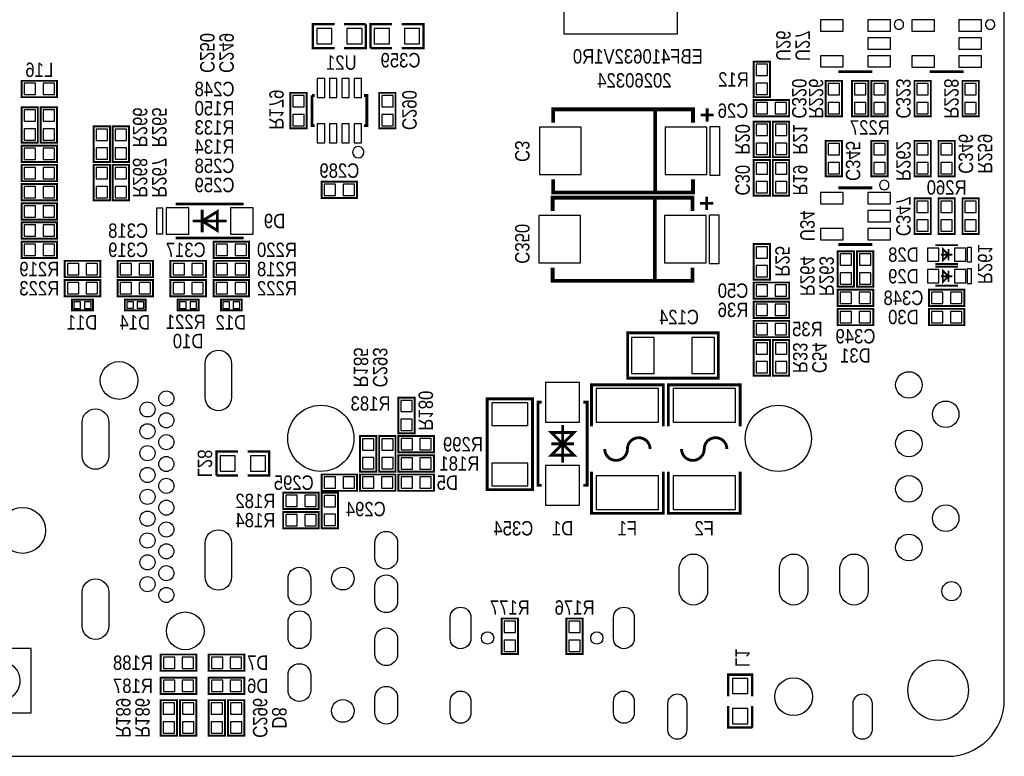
# Model space of a CAD drawing. Extents: x 0 to 111, y 0 to 76.
# Tile 6 of 7: x 59 to 111, y 0 to 39. Entities that reach past the tile are written whole.
import ezdxf
from ezdxf.enums import TextEntityAlignment as Align

# ---------------------------------------------------------------- set-up
doc = ezdxf.new("R2010")
doc.units = 0
for name, color, linetype in [('BG_OUTLINE', 12, 'CONTINUOUS'), ('BG_SILKSCREEN_BOTTOM', 150, 'CONTINUOUS'), ('PG_SILKSCREEN_BOTTOM', 150, 'CONTINUOUS'), ('PIN_BOTTOM', 202, 'CONTINUOUS'), ('RD_SILKSCREEN_BOTTOM', 150, 'CONTINUOUS')]:
    doc.layers.add(name, color=color, linetype=linetype)

msp = doc.modelspace()

# ---------------------------------------------------------------- linework, layer by layer
at = {"layer": 'BG_OUTLINE'}
msp.add_lwpolyline([(2.999994, 0), (108.000013, 0, 0.414212), (111.000007, 2.999994), (111.000007, 67.999991, 0.414214), (108.000013, 71.00001), (2.999994, 71.00001, 0.414214), (0, 67.999991), (0, 2.999994, 0.414212), (2.999994, 0)], format="xyb", dxfattribs=at)
at = {"layer": 'BG_SILKSCREEN_BOTTOM'}
msp.add_lwpolyline([(87.703406, 44.224194), (87.703406, 38.224206), (93.703394, 38.224206), (93.703394, 44.224194)], close=True, dxfattribs=at)
at = {"layer": 'PG_SILKSCREEN_BOTTOM'}
for points, const_width in [([(75.565, 38.735), (74.422, 38.735), (74.422, 37.465), (75.565, 37.465)], 0.127), ([(76.073, 37.465), (77.216, 37.465), (77.216, 38.735)], 0.127), ([(77.216, 38.735), (76.073, 38.735)], 0.127), ([(78.613, 38.735), (77.47, 38.735), (77.47, 37.465)], 0.127), ([(79.121, 37.465), (80.264, 37.465), (80.264, 38.735), (79.121, 38.735)], 0.127), ([(77.47, 37.465), (78.613, 37.465)], 0.127), ([(97.7392, 36.7538), (97.7392, 34.8742), (98.6028, 34.8742), (98.6028, 36.7538), (97.7392, 36.7538)], 0.1016), ([(102.224002, 36.219054), (104.023998, 36.219054)], 0.150012), ([(107.050002, 36.219003), (108.849998, 36.219003)], 0.150012), ([(60.8838, 35.7378), (59.0042, 35.7378), (59.0042, 34.8742), (60.8838, 34.8742), (60.8838, 35.7378)], 0.1016), ([(101.5492, 35.7378), (101.5492, 33.8582), (102.4128, 33.8582), (102.4128, 35.7378), (101.5492, 35.7378)], 0.1016), ([(103.8098, 33.8582), (103.8098, 35.7378), (102.9462, 35.7378), (102.9462, 33.8582), (103.8098, 33.8582)], 0.1016), ([(103.9622, 35.7378), (103.9622, 33.8582), (104.8258, 33.8582), (104.8258, 35.7378), (103.9622, 35.7378)], 0.1016), ([(106.2482, 35.7378), (106.2482, 33.8582), (107.1118, 33.8582), (107.1118, 35.7378), (106.2482, 35.7378)], 0.1016), ([(108.7882, 35.7378), (108.7882, 33.8582), (109.6518, 33.8582), (109.6518, 35.7378), (108.7882, 35.7378)], 0.1016), ([(74.0918, 33.2232), (74.0918, 35.1028), (73.2282, 35.1028), (73.2282, 33.2232), (74.0918, 33.2232)], 0.1016), ([(74.36899, 34.962998), (74.519003, 34.962998)], 0.150012), ([(74.519003, 33.363002), (74.36899, 33.363002), (74.36899, 34.962998)], 0.150012), ([(77.118997, 34.962998), (77.26901, 34.962998), (77.26901, 33.363002), (77.118997, 33.363002)], 0.150012), ([(77.9272, 35.1028), (77.9272, 33.2232), (78.7908, 33.2232), (78.7908, 35.1028), (77.9272, 35.1028)], 0.1016), ([(59.0042, 34.3408), (59.0042, 32.4612), (59.8678, 32.4612), (59.8678, 34.3408), (59.0042, 34.3408)], 0.1016), ([(60.0202, 34.3408), (60.0202, 32.4612), (60.8838, 32.4612), (60.8838, 34.3408), (60.0202, 34.3408)], 0.1016), ([(97.7392, 33.8582), (99.6188, 33.8582), (99.6188, 34.7218), (97.7392, 34.7218), (97.7392, 33.8582)], 0.1016), ([(87.130407, 30.529403), (87.130407, 29.829404), (92.530397, 29.829404), (92.530397, 34.229396), (87.130407, 34.229396), (87.130407, 33.529397)], 0.2), ([(92.530397, 34.229396), (94.530393, 34.229396), (94.530393, 33.529397)], 0.2), ([(94.930392, 33.929396), (95.63039, 33.929396)], 0.150012), ([(95.280404, 34.279408), (95.280404, 33.57941)], 0.150012), ([(63.6778, 31.4452), (63.6778, 33.3248), (62.8142, 33.3248), (62.8142, 31.4452), (63.6778, 31.4452)], 0.1016), ([(63.8302, 33.3248), (63.8302, 31.4452), (64.6938, 31.4452), (64.6938, 33.3248), (63.8302, 33.3248)], 0.1016), ([(98.6028, 31.6992), (98.6028, 33.5788), (97.7392, 33.5788), (97.7392, 31.6992), (98.6028, 31.6992)], 0.1016), ([(99.6188, 31.6992), (99.6188, 33.5788), (98.7552, 33.5788), (98.7552, 31.6992), (99.6188, 31.6992)], 0.1016), ([(60.8838, 32.3088), (59.0042, 32.3088), (59.0042, 31.4452), (60.8838, 31.4452), (60.8838, 32.3088)], 0.1016), ([(102.4128, 30.6832), (102.4128, 32.5628), (101.5492, 32.5628), (101.5492, 30.6832), (102.4128, 30.6832)], 0.1016), ([(104.8258, 30.6832), (104.8258, 32.5628), (103.9622, 32.5628), (103.9622, 30.6832), (104.8258, 30.6832)], 0.1016), ([(107.1118, 30.6832), (107.1118, 32.5628), (106.2482, 32.5628), (106.2482, 30.6832), (107.1118, 30.6832)], 0.1016), ([(108.3818, 30.6832), (108.3818, 32.5628), (107.5182, 32.5628), (107.5182, 30.6832), (108.3818, 30.6832)], 0.1016), ([(59.0042, 30.4292), (60.8838, 30.4292), (60.8838, 31.2928), (59.0042, 31.2928), (59.0042, 30.4292)], 0.1016), ([(62.8142, 31.2928), (62.8142, 29.4132), (63.6778, 29.4132), (63.6778, 31.2928), (62.8142, 31.2928)], 0.1016), ([(63.8302, 31.2928), (63.8302, 29.4132), (64.6938, 29.4132), (64.6938, 31.2928), (63.8302, 31.2928)], 0.1016), ([(97.7392, 31.5468), (97.7392, 29.6672), (98.6028, 29.6672), (98.6028, 31.5468), (97.7392, 31.5468)], 0.1016), ([(99.6188, 29.6672), (99.6188, 31.5468), (98.7552, 31.5468), (98.7552, 29.6672), (99.6188, 29.6672)], 0.1016), ([(59.0042, 29.4132), (60.8838, 29.4132), (60.8838, 30.2768), (59.0042, 30.2768), (59.0042, 29.4132)], 0.1016), ([(76.7588, 30.4038), (74.8792, 30.4038), (74.8792, 29.5402), (76.7588, 29.5402), (76.7588, 30.4038)], 0.1016), ([(92.530397, 29.829404), (94.530393, 29.829404), (94.530393, 30.529403)], 0.2), ([(104.023998, 30.074997), (102.224002, 30.074997)], 0.150012), ([(59.0042, 28.3972), (60.8838, 28.3972), (60.8838, 29.2608), (59.0042, 29.2608), (59.0042, 28.3972)], 0.1016), ([(70.760996, 29.220998), (67.160978, 29.220998)], 0.150012), ([(87.105007, 25.855803), (87.105007, 25.155804), (92.504997, 25.155804), (92.504997, 29.555796), (87.105007, 29.555796), (87.105007, 28.855797)], 0.2), ([(92.504997, 29.555796), (94.504993, 29.555796), (94.504993, 28.855797)], 0.2), ([(94.904992, 29.255796), (95.60499, 29.255796)], 0.150012), ([(95.255004, 29.605808), (95.255004, 28.90581)], 0.150012), ([(107.1118, 27.6352), (107.1118, 29.5148), (106.2482, 29.5148), (106.2482, 27.6352), (107.1118, 27.6352)], 0.1016), ([(107.5182, 29.5148), (107.5182, 27.6352), (108.3818, 27.6352), (108.3818, 29.5148), (107.5182, 29.5148)], 0.1016), ([(108.7882, 29.5148), (108.7882, 27.6352), (109.6518, 27.6352), (109.6518, 29.5148), (108.7882, 29.5148)], 0.1016), ([(68.561001, 28.920999), (68.561001, 27.721001)], 0.150012), ([(68.561077, 28.321), (69.360898, 28.821101), (69.360898, 27.820899), (68.561077, 28.321)], 0.150012), ([(60.8838, 28.2448), (59.0042, 28.2448), (59.0042, 27.3812), (60.8838, 27.3812), (60.8838, 28.2448)], 0.1016), ([(69.860998, 28.321), (68.060976, 28.321)], 0.150012), ([(60.8838, 27.2288), (59.0042, 27.2288), (59.0042, 26.3652), (60.8838, 26.3652), (60.8838, 27.2288)], 0.1016), ([(67.160978, 27.421002), (70.760996, 27.421002)], 0.150012), ([(71.0438, 27.2288), (69.1642, 27.2288), (69.1642, 26.3652), (71.0438, 26.3652), (71.0438, 27.2288)], 0.1016), ([(97.7392, 27.1018), (97.7392, 25.2222), (98.6028, 25.2222), (98.6028, 27.1018), (97.7392, 27.1018)], 0.1016), ([(102.224002, 27.075003), (104.023998, 27.075003)], 0.150012), ([(108.549999, 27.042999), (107.350001, 27.042999)], 0.1), ([(103.0478, 24.8412), (103.0478, 26.7208), (102.1842, 26.7208), (102.1842, 24.8412), (103.0478, 24.8412)], 0.1016), ([(103.2002, 26.7208), (103.2002, 24.8412), (104.0638, 24.8412), (104.0638, 26.7208), (103.2002, 26.7208)], 0.1016), ([(108.249999, 26.543), (107.650001, 26.543)], 0.1), ([(107.75, 26.842999), (108.05, 26.543), (107.75, 26.243001), (107.75, 26.842999)], 0.1), ([(108.05, 26.842999), (108.05, 26.243001)], 0.1), ([(63.1698, 26.2128), (61.2902, 26.2128), (61.2902, 25.3492), (63.1698, 25.3492), (63.1698, 26.2128)], 0.1016), ([(65.9638, 26.2128), (64.0842, 26.2128), (64.0842, 25.3492), (65.9638, 25.3492), (65.9638, 26.2128)], 0.1016), ([(66.8782, 25.3492), (68.7578, 25.3492), (68.7578, 26.2128), (66.8782, 26.2128), (66.8782, 25.3492)], 0.1016), ([(71.0438, 26.2128), (69.1642, 26.2128), (69.1642, 25.3492), (71.0438, 25.3492), (71.0438, 26.2128)], 0.1016), ([(108.549999, 26.043001), (107.350001, 26.043001)], 0.1), ([(92.504997, 25.155804), (94.504993, 25.155804), (94.504993, 25.855803)], 0.2), ([(108.549999, 25.899999), (107.350001, 25.899999)], 0.1), ([(107.75, 25.699999), (108.05, 25.4), (107.75, 25.100001), (107.75, 25.699999)], 0.1), ([(108.05, 25.699999), (108.05, 25.100001)], 0.1), ([(63.1698, 25.1968), (61.2902, 25.1968), (61.2902, 24.3332), (63.1698, 24.3332), (63.1698, 25.1968)], 0.1016), ([(65.9638, 25.1968), (64.0842, 25.1968), (64.0842, 24.3332), (65.9638, 24.3332), (65.9638, 25.1968)], 0.1016), ([(66.8782, 24.3332), (68.7578, 24.3332), (68.7578, 25.1968), (66.8782, 25.1968), (66.8782, 24.3332)], 0.1016), ([(71.0438, 25.1968), (69.1642, 25.1968), (69.1642, 24.3332), (71.0438, 24.3332), (71.0438, 25.1968)], 0.1016), ([(97.7392, 24.2062), (99.6188, 24.2062), (99.6188, 25.0698), (97.7392, 25.0698), (97.7392, 24.2062)], 0.1016), ([(108.249999, 25.4), (107.650001, 25.4)], 0.1), ([(104.0638, 24.6888), (102.1842, 24.6888), (102.1842, 23.8252), (104.0638, 23.8252), (104.0638, 24.6888)], 0.1016), ([(108.8898, 24.6888), (107.0102, 24.6888), (107.0102, 23.8252), (108.8898, 23.8252), (108.8898, 24.6888)], 0.1016), ([(108.549999, 24.900001), (107.350001, 24.900001)], 0.1), ([(61.677601, 24.038509), (61.677601, 24.154511), (62.782602, 24.154511), (62.782602, 23.597514), (61.677601, 23.597514), (61.677601, 24.038509)], 0.1), ([(65.576475, 23.713491), (65.576475, 23.597489), (64.471474, 23.597489), (64.471474, 24.154486), (65.576475, 24.154486), (65.576475, 23.713491)], 0.1), ([(67.265525, 24.038509), (67.265525, 24.154511), (68.370526, 24.154511), (68.370526, 23.597514), (67.265525, 23.597514), (67.265525, 24.038509)], 0.1), ([(69.551525, 24.038509), (69.551525, 24.154511), (70.656526, 24.154511), (70.656526, 23.597514), (69.551525, 23.597514), (69.551525, 24.038509)], 0.1), ([(97.7392, 23.1902), (99.6188, 23.1902), (99.6188, 24.0538), (97.7392, 24.0538), (97.7392, 23.1902)], 0.1016), ([(104.0638, 23.6728), (102.1842, 23.6728), (102.1842, 22.8092), (104.0638, 22.8092), (104.0638, 23.6728)], 0.1016), ([(108.8898, 23.6728), (107.0102, 23.6728), (107.0102, 22.8092), (108.8898, 22.8092), (108.8898, 23.6728)], 0.1016), ([(99.6188, 23.0378), (97.7392, 23.0378), (97.7392, 22.1742), (99.6188, 22.1742), (99.6188, 23.0378)], 0.1016), ([(92.872052, 20.009104), (91.071954, 20.009104), (91.071954, 22.408896), (95.872046, 22.408896), (95.872046, 20.009104), (92.872052, 20.009104)], 0.150114), ([(98.6028, 20.1422), (98.6028, 22.0218), (97.7392, 22.0218), (97.7392, 20.1422), (98.6028, 20.1422)], 0.1016), ([(98.7552, 22.0218), (98.7552, 20.1422), (99.6188, 20.1422), (99.6188, 22.0218), (98.7552, 22.0218)], 0.1016), ([(92.958996, 17.455998), (92.958996, 19.656019), (89.159004, 19.656019), (89.159004, 17.455998)], 0.150012), ([(97.022996, 17.455998), (97.022996, 19.655993), (93.223004, 19.655993), (93.223004, 17.455998)], 0.150012), ([(79.8068, 17.0942), (79.8068, 18.9738), (78.9432, 18.9738), (78.9432, 17.0942), (79.8068, 17.0942)], 0.1016), ([(86.035896, 15.910052), (86.035896, 14.109954), (83.636104, 14.109954), (83.636104, 18.910046), (86.035896, 18.910046), (86.035896, 15.910052)], 0.150114), ([(86.530002, 14.335404), (86.330003, 14.335404), (86.330003, 18.735396), (86.530002, 18.735396)], 0.150012), ([(88.729998, 14.335404), (88.929997, 14.335404), (88.929997, 18.735396), (88.729998, 18.735396)], 0.150012), ([(87.63, 16.5354), (87.030001, 15.935401), (88.229999, 15.935401), (87.63, 16.5354), (88.229999, 17.135399), (87.030001, 17.135399), (87.63, 16.5354)], 0.150012), ([(87.63, 15.535402), (87.63, 17.535398)], 0.150012), ([(77.7748, 15.0622), (77.7748, 16.9418), (76.9112, 16.9418), (76.9112, 15.0622), (77.7748, 15.0622)], 0.1016), ([(78.7908, 15.0622), (78.7908, 16.9418), (77.9272, 16.9418), (77.9272, 15.0622), (78.7908, 15.0622)], 0.1016), ([(78.9432, 16.0782), (80.8228, 16.0782), (80.8228, 16.9418), (78.9432, 16.9418), (78.9432, 16.0782)], 0.1016), ([(70.4596, 16.129), (69.3166, 16.129), (69.3166, 14.859)], 0.127), ([(70.9676, 14.859), (72.1106, 14.859), (72.1106, 16.129), (70.9676, 16.129)], 0.127), ([(87.030001, 16.5354), (88.229999, 16.5354)], 0.150012), ([(78.9432, 15.0622), (80.8228, 15.0622), (80.8228, 15.9258), (78.9432, 15.9258), (78.9432, 15.0622)], 0.1016), ([(89.159004, 15.056002), (89.159004, 12.856007), (92.958996, 12.856007), (92.958996, 15.056002)], 0.150012), ([(93.223004, 15.056002), (93.223004, 12.856007), (97.022996, 12.856007), (97.022996, 15.056002)], 0.150012), ([(69.3166, 14.859), (70.4596, 14.859)], 0.127), ([(76.7588, 14.9098), (74.8792, 14.9098), (74.8792, 14.0462), (76.7588, 14.0462), (76.7588, 14.9098)], 0.1016), ([(78.7908, 14.9098), (76.9112, 14.9098), (76.9112, 14.0462), (78.7908, 14.0462), (78.7908, 14.9098)], 0.1016), ([(80.8228, 14.9098), (78.9432, 14.9098), (78.9432, 14.0462), (80.8228, 14.0462), (80.8228, 14.9098)], 0.1016), ([(74.7268, 13.9446), (72.8472, 13.9446), (72.8472, 13.081), (74.7268, 13.081), (74.7268, 13.9446)], 0.1016), ([(74.8792, 13.9446), (74.8792, 12.065), (75.7428, 12.065), (75.7428, 13.9446), (74.8792, 13.9446)], 0.1016), ([(74.7268, 12.9286), (72.8472, 12.9286), (72.8472, 12.065), (74.7268, 12.065), (74.7268, 12.9286)], 0.1016), ([(85.2678, 5.4102), (85.2678, 7.2898), (84.4042, 7.2898), (84.4042, 5.4102), (85.2678, 5.4102)], 0.1016), ([(88.6968, 5.4102), (88.6968, 7.2898), (87.8332, 7.2898), (87.8332, 5.4102), (88.6968, 5.4102)], 0.1016), ([(68.2498, 5.3848), (66.3702, 5.3848), (66.3702, 4.5212), (68.2498, 4.5212), (68.2498, 5.3848)], 0.1016), ([(68.9102, 4.5212), (70.7898, 4.5212), (70.7898, 5.3848), (68.9102, 5.3848), (68.9102, 4.5212)], 0.1016), ([(68.2498, 4.1656), (66.3702, 4.1656), (66.3702, 3.302), (68.2498, 3.302), (68.2498, 4.1656)], 0.1016), ([(68.9102, 3.302), (70.7898, 3.302), (70.7898, 4.1656), (68.9102, 4.1656), (68.9102, 3.302)], 0.1016), ([(97.663, 3.175), (97.663, 4.318), (96.393, 4.318), (96.393, 3.175)], 0.127), ([(66.3702, 2.9718), (66.3702, 1.0922), (67.2338, 1.0922), (67.2338, 2.9718), (66.3702, 2.9718)], 0.1016), ([(67.3862, 2.9718), (67.3862, 1.0922), (68.2498, 1.0922), (68.2498, 2.9718), (67.3862, 2.9718)], 0.1016), ([(68.9102, 2.9718), (68.9102, 1.0922), (69.7738, 1.0922), (69.7738, 2.9718), (68.9102, 2.9718)], 0.1016), ([(70.7898, 1.0922), (70.7898, 2.9718), (69.9262, 2.9718), (69.9262, 1.0922), (70.7898, 1.0922)], 0.1016), ([(96.393, 2.667), (96.393, 1.524), (97.663, 1.524)], 0.127), ([(97.663, 1.524), (97.663, 2.667)], 0.127)]:
    msp.add_lwpolyline(points, dxfattribs=dict(at, const_width=const_width))
for points in [[(105.673957, 38.719023, 1), (105.173992, 38.719027, 1)], [(110.499931, 38.718947, 1), (110.000018, 38.718951, 1)], [(77.118997, 31.963004, 1), (76.519003, 31.962996, 1)], [(104.898012, 30.226, 1), (104.397997, 30.226004, 1)], [(58.936992, 3.999789, 1), (56.937008, 3.999811, 1)]]:
    msp.add_lwpolyline(points, format="xyb", close=True, dxfattribs=at)
for points in [[(95.430391, 30.729403), (95.430391, 33.329397), (95.93039, 33.329397), (95.93039, 30.729403)], [(66.46098, 29.020999), (66.46098, 27.621001), (66.16098, 27.621001), (66.16098, 29.020999)], [(95.404991, 26.055803), (95.404991, 28.655797), (95.90499, 28.655797), (95.90499, 26.055803)], [(109.249997, 26.942999), (109.249997, 26.143001), (109.049998, 26.143001), (109.049998, 26.942999)], [(109.249997, 25.799999), (109.249997, 25.000001), (109.049998, 25.000001), (109.049998, 25.799999)], [(59.511895, 2.299995), (59.511895, 5.699989), (53.711907, 5.699989), (53.711907, 2.299995)]]:
    msp.add_lwpolyline(points, close=True, dxfattribs=at)
at = {"layer": 'PG_SILKSCREEN_BOTTOM', "const_width": 0.150012}
for points in [[(91.059, 16.256, -1.000011), (92.258998, 16.256)], [(95.123, 16.256, -0.999992), (96.322998, 16.256)], [(91.059, 16.256, -0.999989), (89.859002, 16.256)], [(95.123, 16.256, -1.000008), (93.923002, 16.256)]]:
    msp.add_lwpolyline(points, format="xyb", dxfattribs=at)
at = {"layer": 'PIN_BOTTOM'}
for points in [[(102.473442, 38.968756), (101.274537, 38.968756), (101.274537, 38.369367), (102.473442, 38.369367)], [(104.973463, 38.968756), (103.774558, 38.968756), (103.774558, 38.369367), (104.973463, 38.369367)], [(107.299442, 38.968705), (106.100537, 38.968705), (106.100537, 38.369316), (107.299442, 38.369316)], [(109.799463, 38.968705), (108.600557, 38.968705), (108.600557, 38.369316), (109.799463, 38.369316)], [(75.41895, 37.69995), (75.41895, 38.50005), (74.61885, 38.50005), (74.61885, 37.69995)], [(77.01915, 37.69995), (77.01915, 38.50005), (76.21905, 38.50005), (76.21905, 37.69995)], [(77.66685, 38.50005), (77.66685, 37.69995), (78.46695, 37.69995), (78.46695, 38.50005)], [(79.26705, 38.50005), (79.26705, 37.69995), (80.06715, 37.69995), (80.06715, 38.50005)], [(104.973463, 38.018745), (103.774558, 38.018745), (103.774558, 37.419356), (104.973463, 37.419356)], [(109.799463, 38.018695), (108.600557, 38.018695), (108.600557, 37.419305), (109.799463, 37.419305)], [(102.473442, 37.068735), (101.274537, 37.068735), (101.274537, 36.469345), (102.473442, 36.469345)], [(104.973463, 37.068735), (103.774558, 37.068735), (103.774558, 36.469345), (104.973463, 36.469345)], [(107.299442, 37.068684), (106.100537, 37.068684), (106.100537, 36.469295), (107.299442, 36.469295)], [(109.799463, 37.068684), (108.600557, 37.068684), (108.600557, 36.469295), (109.799463, 36.469295)], [(98.470695, 36.613592), (97.871305, 36.613592), (97.871305, 36.014203), (98.470695, 36.014203)], [(59.743797, 35.006305), (59.743797, 35.605695), (59.144408, 35.605695), (59.144408, 35.006305)], [(60.743592, 35.006305), (60.743592, 35.605695), (60.144203, 35.605695), (60.144203, 35.006305)], [(74.643996, 34.862999), (75.043995, 34.862999), (75.043995, 35.862997), (74.643996, 35.862997)], [(75.294007, 34.862999), (75.694007, 34.862999), (75.694007, 35.862997), (75.294007, 35.862997)], [(75.943993, 34.862999), (76.343993, 34.862999), (76.343993, 35.862997), (75.943993, 35.862997)], [(76.594005, 34.862999), (76.994004, 34.862999), (76.994004, 35.862997), (76.594005, 35.862997)], [(98.470695, 35.613797), (97.871305, 35.613797), (97.871305, 35.014408), (98.470695, 35.014408)], [(102.280695, 35.597592), (101.681305, 35.597592), (101.681305, 34.998203), (102.280695, 34.998203)], [(103.078305, 34.998203), (103.677695, 34.998203), (103.677695, 35.597592), (103.078305, 35.597592)], [(104.693695, 35.597592), (104.094305, 35.597592), (104.094305, 34.998203), (104.693695, 34.998203)], [(106.979695, 35.597592), (106.380305, 35.597592), (106.380305, 34.998203), (106.979695, 34.998203)], [(109.519695, 35.597592), (108.920305, 35.597592), (108.920305, 34.998203), (109.519695, 34.998203)], [(73.360305, 34.363203), (73.959695, 34.363203), (73.959695, 34.962592), (73.360305, 34.962592)], [(78.658695, 34.962592), (78.059305, 34.962592), (78.059305, 34.363203), (78.658695, 34.363203)], [(97.879408, 34.589695), (97.879408, 33.990305), (98.478797, 33.990305), (98.478797, 34.589695)], [(98.879203, 34.589695), (98.879203, 33.990305), (99.478592, 33.990305), (99.478592, 34.589695)], [(102.280695, 34.597797), (101.681305, 34.597797), (101.681305, 33.998408), (102.280695, 33.998408)], [(103.078305, 33.998408), (103.677695, 33.998408), (103.677695, 34.597797), (103.078305, 34.597797)], [(104.693695, 34.597797), (104.094305, 34.597797), (104.094305, 33.998408), (104.693695, 33.998408)], [(106.979695, 34.597797), (106.380305, 34.597797), (106.380305, 33.998408), (106.979695, 33.998408)], [(109.519695, 34.597797), (108.920305, 34.597797), (108.920305, 33.998408), (109.519695, 33.998408)], [(59.735695, 34.200592), (59.136305, 34.200592), (59.136305, 33.601203), (59.735695, 33.601203)], [(60.751695, 34.200592), (60.152305, 34.200592), (60.152305, 33.601203), (60.751695, 33.601203)], [(73.360305, 33.363408), (73.959695, 33.363408), (73.959695, 33.962797), (73.360305, 33.962797)], [(78.658695, 33.962797), (78.059305, 33.962797), (78.059305, 33.363408), (78.658695, 33.363408)], [(74.643996, 32.463003), (75.043995, 32.463003), (75.043995, 33.463001), (74.643996, 33.463001)], [(75.294007, 32.463003), (75.694007, 32.463003), (75.694007, 33.463001), (75.294007, 33.463001)], [(75.943993, 32.463003), (76.343993, 32.463003), (76.343993, 33.463001), (75.943993, 33.463001)], [(76.594005, 32.463003), (76.994004, 32.463003), (76.994004, 33.463001), (76.594005, 33.463001)], [(97.871305, 32.839203), (98.470695, 32.839203), (98.470695, 33.438592), (97.871305, 33.438592)], [(98.887305, 32.839203), (99.486695, 32.839203), (99.486695, 33.438592), (98.887305, 33.438592)], [(59.735695, 33.200797), (59.136305, 33.200797), (59.136305, 32.601408), (59.735695, 32.601408)], [(60.751695, 33.200797), (60.152305, 33.200797), (60.152305, 32.601408), (60.751695, 32.601408)], [(62.946305, 32.585203), (63.545695, 32.585203), (63.545695, 33.184592), (62.946305, 33.184592)], [(64.561695, 33.184592), (63.962305, 33.184592), (63.962305, 32.585203), (64.561695, 32.585203)], [(86.405364, 33.279334), (86.405364, 30.779466), (88.605258, 30.779466), (88.605258, 33.279334)], [(93.055542, 33.279334), (93.055542, 30.779466), (95.255436, 30.779466), (95.255436, 33.279334)], [(97.871305, 31.839408), (98.470695, 31.839408), (98.470695, 32.438797), (97.871305, 32.438797)], [(98.887305, 31.839408), (99.486695, 31.839408), (99.486695, 32.438797), (98.887305, 32.438797)], [(101.681305, 31.823203), (102.280695, 31.823203), (102.280695, 32.422592), (101.681305, 32.422592)], [(104.094305, 31.823203), (104.693695, 31.823203), (104.693695, 32.422592), (104.094305, 32.422592)], [(106.380305, 31.823203), (106.979695, 31.823203), (106.979695, 32.422592), (106.380305, 32.422592)], [(107.650305, 31.823203), (108.249695, 31.823203), (108.249695, 32.422592), (107.650305, 32.422592)], [(59.743797, 31.577305), (59.743797, 32.176695), (59.144408, 32.176695), (59.144408, 31.577305)], [(60.743592, 31.577305), (60.743592, 32.176695), (60.144203, 32.176695), (60.144203, 31.577305)], [(62.946305, 31.585408), (63.545695, 31.585408), (63.545695, 32.184797), (62.946305, 32.184797)], [(64.561695, 32.184797), (63.962305, 32.184797), (63.962305, 31.585408), (64.561695, 31.585408)], [(98.470695, 31.406592), (97.871305, 31.406592), (97.871305, 30.807203), (98.470695, 30.807203)], [(98.887305, 30.807203), (99.486695, 30.807203), (99.486695, 31.406592), (98.887305, 31.406592)], [(101.681305, 30.823408), (102.280695, 30.823408), (102.280695, 31.422797), (101.681305, 31.422797)], [(104.094305, 30.823408), (104.693695, 30.823408), (104.693695, 31.422797), (104.094305, 31.422797)], [(106.380305, 30.823408), (106.979695, 30.823408), (106.979695, 31.422797), (106.380305, 31.422797)], [(107.650305, 30.823408), (108.249695, 30.823408), (108.249695, 31.422797), (107.650305, 31.422797)], [(59.144408, 31.160695), (59.144408, 30.561305), (59.743797, 30.561305), (59.743797, 31.160695)], [(60.144203, 31.160695), (60.144203, 30.561305), (60.743592, 30.561305), (60.743592, 31.160695)], [(63.545695, 31.152592), (62.946305, 31.152592), (62.946305, 30.553203), (63.545695, 30.553203)], [(64.561695, 31.152592), (63.962305, 31.152592), (63.962305, 30.553203), (64.561695, 30.553203)], [(75.618797, 29.672305), (75.618797, 30.271695), (75.019408, 30.271695), (75.019408, 29.672305)], [(76.618592, 29.672305), (76.618592, 30.271695), (76.019203, 30.271695), (76.019203, 29.672305)], [(98.470695, 30.406797), (97.871305, 30.406797), (97.871305, 29.807408), (98.470695, 29.807408)], [(98.887305, 29.807408), (99.486695, 29.807408), (99.486695, 30.406797), (98.887305, 30.406797)], [(59.144408, 30.144695), (59.144408, 29.545305), (59.743797, 29.545305), (59.743797, 30.144695)], [(60.144203, 30.144695), (60.144203, 29.545305), (60.743592, 29.545305), (60.743592, 30.144695)], [(63.545695, 30.152797), (62.946305, 30.152797), (62.946305, 29.553408), (63.545695, 29.553408)], [(64.561695, 30.152797), (63.962305, 30.152797), (63.962305, 29.553408), (64.561695, 29.553408)], [(102.473442, 29.824705), (101.274537, 29.824705), (101.274537, 29.225316), (102.473442, 29.225316)], [(104.973463, 29.824705), (103.774558, 29.824705), (103.774558, 29.225316), (104.973463, 29.225316)], [(106.380305, 28.775203), (106.979695, 28.775203), (106.979695, 29.374592), (106.380305, 29.374592)], [(108.249695, 29.374592), (107.650305, 29.374592), (107.650305, 28.775203), (108.249695, 28.775203)], [(109.519695, 29.374592), (108.920305, 29.374592), (108.920305, 28.775203), (109.519695, 28.775203)], [(59.144408, 29.128695), (59.144408, 28.529305), (59.743797, 28.529305), (59.743797, 29.128695)], [(60.144203, 29.128695), (60.144203, 28.529305), (60.743592, 28.529305), (60.743592, 29.128695)], [(67.860951, 27.621001), (67.860951, 29.020999), (66.661055, 29.020999), (66.661055, 27.621001)], [(71.260945, 27.621001), (71.260945, 29.020999), (70.061049, 29.020999), (70.061049, 27.621001)], [(104.973463, 28.874695), (103.774558, 28.874695), (103.774558, 28.275305), (104.973463, 28.275305)], [(86.379964, 28.605734), (86.379964, 26.105866), (88.579858, 26.105866), (88.579858, 28.605734)], [(93.030142, 28.605734), (93.030142, 26.105866), (95.230036, 26.105866), (95.230036, 28.605734)], [(106.380305, 27.775408), (106.979695, 27.775408), (106.979695, 28.374797), (106.380305, 28.374797)], [(108.249695, 28.374797), (107.650305, 28.374797), (107.650305, 27.775408), (108.249695, 27.775408)], [(109.519695, 28.374797), (108.920305, 28.374797), (108.920305, 27.775408), (109.519695, 27.775408)], [(59.743797, 27.513305), (59.743797, 28.112695), (59.144408, 28.112695), (59.144408, 27.513305)], [(60.743592, 27.513305), (60.743592, 28.112695), (60.144203, 28.112695), (60.144203, 27.513305)], [(102.473442, 27.924684), (101.274537, 27.924684), (101.274537, 27.325295), (102.473442, 27.325295)], [(104.973463, 27.924684), (103.774558, 27.924684), (103.774558, 27.325295), (104.973463, 27.325295)], [(59.743797, 26.497305), (59.743797, 27.096695), (59.144408, 27.096695), (59.144408, 26.497305)], [(60.743592, 26.497305), (60.743592, 27.096695), (60.144203, 27.096695), (60.144203, 26.497305)], [(69.903797, 26.497305), (69.903797, 27.096695), (69.304408, 27.096695), (69.304408, 26.497305)], [(70.903592, 26.497305), (70.903592, 27.096695), (70.304203, 27.096695), (70.304203, 26.497305)], [(98.470695, 26.961592), (97.871305, 26.961592), (97.871305, 26.362203), (98.470695, 26.362203)], [(102.316305, 25.981203), (102.915695, 25.981203), (102.915695, 26.580592), (102.316305, 26.580592)], [(103.931695, 26.580592), (103.332305, 26.580592), (103.332305, 25.981203), (103.931695, 25.981203)], [(107.539993, 26.192988), (107.539993, 26.892987), (106.939994, 26.892987), (106.939994, 26.192988)], [(108.960006, 26.192988), (108.960006, 26.892987), (108.360007, 26.892987), (108.360007, 26.192988)], [(62.029797, 25.481305), (62.029797, 26.080695), (61.430408, 26.080695), (61.430408, 25.481305)], [(63.029592, 25.481305), (63.029592, 26.080695), (62.430203, 26.080695), (62.430203, 25.481305)], [(64.823797, 25.481305), (64.823797, 26.080695), (64.224408, 26.080695), (64.224408, 25.481305)], [(65.823592, 25.481305), (65.823592, 26.080695), (65.224203, 26.080695), (65.224203, 25.481305)], [(67.018408, 26.080695), (67.018408, 25.481305), (67.617797, 25.481305), (67.617797, 26.080695)], [(68.018203, 26.080695), (68.018203, 25.481305), (68.617592, 25.481305), (68.617592, 26.080695)], [(69.903797, 25.481305), (69.903797, 26.080695), (69.304408, 26.080695), (69.304408, 25.481305)], [(70.903592, 25.481305), (70.903592, 26.080695), (70.304203, 26.080695), (70.304203, 25.481305)], [(98.470695, 25.961797), (97.871305, 25.961797), (97.871305, 25.362408), (98.470695, 25.362408)], [(102.316305, 24.981408), (102.915695, 24.981408), (102.915695, 25.580797), (102.316305, 25.580797)], [(103.931695, 25.580797), (103.332305, 25.580797), (103.332305, 24.981408), (103.931695, 24.981408)], [(107.539993, 25.049988), (107.539993, 25.749987), (106.939994, 25.749987), (106.939994, 25.049988)], [(108.960006, 25.049988), (108.960006, 25.749987), (108.360007, 25.749987), (108.360007, 25.049988)], [(62.029797, 24.465305), (62.029797, 25.064695), (61.430408, 25.064695), (61.430408, 24.465305)], [(63.029592, 24.465305), (63.029592, 25.064695), (62.430203, 25.064695), (62.430203, 24.465305)], [(64.823797, 24.465305), (64.823797, 25.064695), (64.224408, 25.064695), (64.224408, 24.465305)], [(65.823592, 24.465305), (65.823592, 25.064695), (65.224203, 25.064695), (65.224203, 24.465305)], [(67.018408, 25.064695), (67.018408, 24.465305), (67.617797, 24.465305), (67.617797, 25.064695)], [(68.018203, 25.064695), (68.018203, 24.465305), (68.617592, 24.465305), (68.617592, 25.064695)], [(69.903797, 24.465305), (69.903797, 25.064695), (69.304408, 25.064695), (69.304408, 24.465305)], [(70.903592, 24.465305), (70.903592, 25.064695), (70.304203, 25.064695), (70.304203, 24.465305)], [(97.879408, 24.937695), (97.879408, 24.338305), (98.478797, 24.338305), (98.478797, 24.937695)], [(98.879203, 24.937695), (98.879203, 24.338305), (99.478592, 24.338305), (99.478592, 24.937695)], [(102.923797, 23.957305), (102.923797, 24.556695), (102.324408, 24.556695), (102.324408, 23.957305)], [(103.923592, 23.957305), (103.923592, 24.556695), (103.324203, 24.556695), (103.324203, 23.957305)], [(107.749797, 23.957305), (107.749797, 24.556695), (107.150408, 24.556695), (107.150408, 23.957305)], [(108.749592, 23.957305), (108.749592, 24.556695), (108.150203, 24.556695), (108.150203, 23.957305)], [(62.129391, 23.700511), (62.129391, 24.050523), (61.779379, 24.050523), (61.779379, 23.700511)], [(62.679605, 23.700511), (62.679605, 24.050523), (62.329593, 24.050523), (62.329593, 23.700511)], [(64.574369, 24.051514), (64.574369, 23.701502), (64.924381, 23.701502), (64.924381, 24.051514)], [(65.124584, 24.051514), (65.124584, 23.701502), (65.474596, 23.701502), (65.474596, 24.051514)], [(67.717416, 23.700486), (67.717416, 24.050498), (67.367404, 24.050498), (67.367404, 23.700486)], [(68.267631, 23.700486), (68.267631, 24.050498), (67.917619, 24.050498), (67.917619, 23.700486)], [(70.003416, 23.700511), (70.003416, 24.050523), (69.653404, 24.050523), (69.653404, 23.700511)], [(70.553631, 23.700511), (70.553631, 24.050523), (70.203619, 24.050523), (70.203619, 23.700511)], [(97.879408, 23.921695), (97.879408, 23.322305), (98.478797, 23.322305), (98.478797, 23.921695)], [(98.879203, 23.921695), (98.879203, 23.322305), (99.478592, 23.322305), (99.478592, 23.921695)], [(102.923797, 22.941305), (102.923797, 23.540695), (102.324408, 23.540695), (102.324408, 22.941305)], [(103.923592, 22.941305), (103.923592, 23.540695), (103.324203, 23.540695), (103.324203, 22.941305)], [(107.749797, 22.941305), (107.749797, 23.540695), (107.150408, 23.540695), (107.150408, 22.941305)], [(108.749592, 22.941305), (108.749592, 23.540695), (108.150203, 23.540695), (108.150203, 22.941305)], [(98.478797, 22.306305), (98.478797, 22.905695), (97.879408, 22.905695), (97.879408, 22.306305)], [(99.478592, 22.306305), (99.478592, 22.905695), (98.879203, 22.905695), (98.879203, 22.306305)], [(92.472002, 20.25904), (92.472002, 22.15896), (91.272106, 22.15896), (91.272106, 20.25904)], [(95.671894, 20.25904), (95.671894, 22.15896), (94.471998, 22.15896), (94.471998, 20.25904)], [(97.871305, 21.282203), (98.470695, 21.282203), (98.470695, 21.881592), (97.871305, 21.881592)], [(99.486695, 21.881592), (98.887305, 21.881592), (98.887305, 21.282203), (99.486695, 21.282203)], [(97.871305, 20.282408), (98.470695, 20.282408), (98.470695, 20.881797), (97.871305, 20.881797)], [(99.486695, 20.881797), (98.887305, 20.881797), (98.887305, 20.282408), (99.486695, 20.282408)], [(86.730002, 17.685398), (88.529998, 17.685398), (88.529998, 19.785393), (86.730002, 19.785393)], [(89.409003, 17.670996), (92.708997, 17.670996), (92.708997, 19.451003), (89.409003, 19.451003)], [(93.473003, 17.670996), (96.772997, 17.670996), (96.772997, 19.451003), (93.473003, 19.451003)], [(79.075305, 18.234203), (79.674695, 18.234203), (79.674695, 18.833592), (79.075305, 18.833592)], [(85.78596, 18.709894), (83.88604, 18.709894), (83.88604, 17.509998), (85.78596, 17.509998)], [(79.075305, 17.234408), (79.674695, 17.234408), (79.674695, 17.833797), (79.075305, 17.833797)], [(77.043305, 16.202203), (77.642695, 16.202203), (77.642695, 16.801592), (77.043305, 16.801592)], [(78.059305, 16.202203), (78.658695, 16.202203), (78.658695, 16.801592), (78.059305, 16.801592)], [(79.083408, 16.809695), (79.083408, 16.210305), (79.682797, 16.210305), (79.682797, 16.809695)], [(80.083203, 16.809695), (80.083203, 16.210305), (80.682592, 16.210305), (80.682592, 16.809695)], [(69.51345, 15.89405), (69.51345, 15.09395), (70.31355, 15.09395), (70.31355, 15.89405)], [(71.11365, 15.89405), (71.11365, 15.09395), (71.91375, 15.09395), (71.91375, 15.89405)], [(77.043305, 15.202408), (77.642695, 15.202408), (77.642695, 15.801797), (77.043305, 15.801797)], [(78.059305, 15.202408), (78.658695, 15.202408), (78.658695, 15.801797), (78.059305, 15.801797)], [(79.083408, 15.793695), (79.083408, 15.194305), (79.682797, 15.194305), (79.682797, 15.793695)], [(80.083203, 15.793695), (80.083203, 15.194305), (80.682592, 15.194305), (80.682592, 15.793695)], [(85.78596, 15.510002), (83.88604, 15.510002), (83.88604, 14.310106), (85.78596, 14.310106)], [(86.730002, 13.285407), (88.529998, 13.285407), (88.529998, 15.385402), (86.730002, 15.385402)], [(75.618797, 14.178305), (75.618797, 14.777695), (75.019408, 14.777695), (75.019408, 14.178305)], [(76.618592, 14.178305), (76.618592, 14.777695), (76.019203, 14.777695), (76.019203, 14.178305)], [(77.650797, 14.178305), (77.650797, 14.777695), (77.051408, 14.777695), (77.051408, 14.178305)], [(78.650592, 14.178305), (78.650592, 14.777695), (78.051203, 14.777695), (78.051203, 14.178305)], [(79.682797, 14.178305), (79.682797, 14.777695), (79.083408, 14.777695), (79.083408, 14.178305)], [(80.682592, 14.178305), (80.682592, 14.777695), (80.083203, 14.777695), (80.083203, 14.178305)], [(89.409003, 13.060997), (92.708997, 13.060997), (92.708997, 14.841004), (89.409003, 14.841004)], [(93.473003, 13.060997), (96.772997, 13.060997), (96.772997, 14.841004), (93.473003, 14.841004)], [(73.586797, 13.213105), (73.586797, 13.812495), (72.987408, 13.812495), (72.987408, 13.213105)], [(74.586592, 13.213105), (74.586592, 13.812495), (73.987203, 13.812495), (73.987203, 13.213105)], [(75.610695, 13.804392), (75.011305, 13.804392), (75.011305, 13.205003), (75.610695, 13.205003)], [(73.586797, 12.197105), (73.586797, 12.796495), (72.987408, 12.796495), (72.987408, 12.197105)], [(74.586592, 12.197105), (74.586592, 12.796495), (73.987203, 12.796495), (73.987203, 12.197105)], [(75.610695, 12.804597), (75.011305, 12.804597), (75.011305, 12.205208), (75.610695, 12.205208)], [(84.536305, 6.550203), (85.135695, 6.550203), (85.135695, 7.149592), (84.536305, 7.149592)], [(87.965305, 6.550203), (88.564695, 6.550203), (88.564695, 7.149592), (87.965305, 7.149592)], [(84.536305, 5.550408), (85.135695, 5.550408), (85.135695, 6.149797), (84.536305, 6.149797)], [(87.965305, 5.550408), (88.564695, 5.550408), (88.564695, 6.149797), (87.965305, 6.149797)], [(67.109797, 4.653305), (67.109797, 5.252695), (66.510408, 5.252695), (66.510408, 4.653305)], [(68.109592, 4.653305), (68.109592, 5.252695), (67.510203, 5.252695), (67.510203, 4.653305)], [(69.050408, 5.252695), (69.050408, 4.653305), (69.649797, 4.653305), (69.649797, 5.252695)], [(70.050203, 5.252695), (70.050203, 4.653305), (70.649592, 4.653305), (70.649592, 5.252695)], [(67.109797, 3.434105), (67.109797, 4.033495), (66.510408, 4.033495), (66.510408, 3.434105)], [(68.109592, 3.434105), (68.109592, 4.033495), (67.510203, 4.033495), (67.510203, 3.434105)], [(69.050408, 4.033495), (69.050408, 3.434105), (69.649797, 3.434105), (69.649797, 4.033495)], [(70.050203, 4.033495), (70.050203, 3.434105), (70.649592, 3.434105), (70.649592, 4.033495)], [(96.62795, 3.32105), (97.42805, 3.32105), (97.42805, 4.12115), (96.62795, 4.12115)], [(67.101695, 2.831592), (66.502305, 2.831592), (66.502305, 2.232203), (67.101695, 2.232203)], [(68.117695, 2.831592), (67.518305, 2.831592), (67.518305, 2.232203), (68.117695, 2.232203)], [(69.641695, 2.831592), (69.042305, 2.831592), (69.042305, 2.232203), (69.641695, 2.232203)], [(70.058305, 2.232203), (70.657695, 2.232203), (70.657695, 2.831592), (70.058305, 2.831592)], [(96.62795, 1.72085), (97.42805, 1.72085), (97.42805, 2.52095), (96.62795, 2.52095)], [(67.101695, 1.831797), (66.502305, 1.831797), (66.502305, 1.232408), (67.101695, 1.232408)], [(68.117695, 1.831797), (67.518305, 1.831797), (67.518305, 1.232408), (68.117695, 1.232408)], [(69.641695, 1.831797), (69.042305, 1.831797), (69.042305, 1.232408), (69.641695, 1.232408)], [(70.058305, 1.232408), (70.657695, 1.232408), (70.657695, 1.831797), (70.058305, 1.831797)]]:
    msp.add_lwpolyline(points, close=True, dxfattribs=at)
for points in [[(68.716017, 18.985941), (68.716017, 20.785836, -1), (70.116014, 20.785836), (70.116014, 18.985941, -1)], [(62.215903, 15.885947), (62.215903, 17.685842, -1), (63.6159, 17.685842), (63.6159, 15.885947, -1)], [(68.716017, 9.485833), (68.716017, 11.285728, -1), (70.116014, 11.285728), (70.116014, 9.485833, -1)], [(78.9019, 11.299977), (78.9019, 10.499979, -1), (77.701902, 10.499979), (77.701902, 11.299977, -1)], [(93.803483, 8.752307), (93.803483, 9.952304, -1), (95.30348, 9.952304), (95.30348, 8.752307, -1)], [(99.101999, 8.752307), (99.101999, 9.952304, -1), (100.601996, 9.952304), (100.601996, 8.752307, -1)], [(102.302399, 8.752307), (102.302399, 9.952304, -1), (103.802396, 9.952304), (103.802396, 8.752307, -1)], [(74.301909, 9.399981), (74.301909, 8.599983, -1), (73.101911, 8.599983), (73.101911, 9.399981, -1)], [(62.215903, 6.885635), (62.215903, 8.68553, -1), (63.6159, 8.68553), (63.6159, 6.885635, -1)], [(78.9019, 8.999982), (78.9019, 8.199984, -1), (77.701902, 8.199984), (77.701902, 8.999982, -1)], [(82.781305, 7.340613), (82.781305, 6.240818, -1), (81.68151, 6.240818), (81.68151, 7.340613, -1)], [(91.422283, 7.340613), (91.422283, 6.240818, -1), (90.322489, 6.240818), (90.322489, 7.340613, -1)], [(74.301909, 7.099986), (74.301909, 6.299987, -1), (73.101911, 6.299987), (73.101911, 7.099986, -1)], [(78.9019, 6.199988), (78.9019, 5.399989, -1), (77.701902, 5.399989), (77.701902, 6.199988, -1)], [(74.301909, 4.299991), (74.301909, 3.499993, -1), (73.101911, 3.499993), (73.101911, 4.299991, -1)], [(78.9019, 3.099994), (78.9019, 2.299995, -1), (77.701902, 2.299995), (77.701902, 3.099994, -1)], [(82.781305, 2.899474), (82.781305, 2.299957, -1), (81.68151, 2.299957), (81.68151, 2.899474, -1)], [(91.422283, 2.899474), (91.422283, 2.299957, -1), (90.322489, 2.299957), (90.322489, 2.899474, -1)], [(93.202176, 1.400861), (93.202176, 2.80035, -1), (94.202987, 2.80035), (94.202987, 1.400861, -1)], [(103.001597, 1.400861), (103.001597, 2.80035, -1), (104.002408, 2.80035), (104.002408, 1.400861, -1)]]:
    msp.add_lwpolyline(points, format="xyb", close=True, dxfattribs=at)
for centre, radius in [((64.16581, 19.885889), 0.999503), ((105.950106, 19.648475), 0.699999), ((66.665907, 18.930595), 0.399999), ((107.900114, 18.098287), 0.699999), ((65.665909, 18.352795), 0.399999), ((74.842497, 16.823004), 1.749996), ((99.042601, 16.823004), 1.749996), ((66.665907, 17.775682), 0.399999), ((65.665909, 17.196791), 0.399999), ((105.950106, 16.548379), 0.699999), ((66.665907, 16.620998), 0.399999), ((65.665909, 16.040583), 0.399999), ((66.665907, 15.465781), 0.399999), ((65.665909, 14.884679), 0.399999), ((66.665907, 14.310893), 0.399999), ((105.950106, 14.148384), 0.699999), ((65.665909, 13.7287), 0.399999), ((66.665907, 13.155676), 0.399999), ((59.056905, 11.950014), 1.214996), ((107.900114, 12.598197), 0.699999), ((65.665909, 12.572797), 0.399999), ((66.665907, 12.000789), 0.399999), ((65.665909, 11.416792), 0.399999), ((105.950106, 11.048289), 0.699999), ((66.665907, 10.8458), 0.399999), ((65.665909, 10.260889), 0.399999), ((66.665907, 9.690887), 0.399999), ((76.001905, 9.399981), 0.599999), ((65.665909, 9.104579), 0.399999), ((66.665907, 8.535899), 0.399999), ((108.204, 8.7376), 0.508), ((67.665905, 6.635979), 0.999503), ((83.661402, 6.259805), 0.325006), ((89.442392, 6.259805), 0.325006), ((107.499988, 3.499993), 1.599997), ((99.851997, 3.152089), 0.999503), ((76.001905, 2.399995), 0.599999)]:
    msp.add_circle(centre, radius, dxfattribs=at)

# ---------------------------------------------------------------- texts
at = {"layer": 'BG_SILKSCREEN_BOTTOM', "text_generation_flag": 2, "width": 0.866667}
for s, p in [('EBF410632V1R0', (95.0468, 36.6522)), ('20260324', (93.3958, 35.3822))]:
    msp.add_text(s, height=0.762, dxfattribs=at).set_placement(p)
at = {"layer": 'RD_SILKSCREEN_BOTTOM', "text_generation_flag": 2, "width": 0.866667}
for s, p in [('C250', (68.453, 37.211914)), ('C249', (69.469, 37.211914)), ('U26', (98.933, 37.592)), ('U27', (99.949, 37.592)), ('C320', (99.7712, 34.798)), ('R226', (100.6602, 34.798)), ('C323', (105.283, 34.798)), ('R228', (107.823, 34.798)), ('R179', (72.1106, 34.2138)), ('C290', (79.1464, 34.1884)), ('R266', (64.897, 33.274914)), ('R265', (65.913, 33.274914)), ('R20', (96.774, 32.639)), ('R21', (99.822, 32.639)), ('C346', (108.585, 31.877)), ('R259', (109.601, 31.877)), ('C345', (102.616, 31.496)), ('R262', (105.283, 31.496)), ('R268', (64.897, 30.607914)), ('R267', (65.913, 30.607914)), ('C30', (96.774, 30.480914)), ('R19', (99.822, 30.480914)), ('C347', (105.283, 28.575)), ('U34', (100.203, 28.067)), ('R25', (98.8822, 26.1874)), ('R261', (109.601, 26.035)), ('R264', (100.203, 25.400914)), ('R263', (101.219, 25.400914)), ('R185', (76.581, 20.574914)), ('C293', (77.597, 20.574914)), ('R33', (99.822, 21.082)), ('C54', (100.838, 21.082)), ('R180', (80.01, 18.288)), ('L28', (68.326, 15.494)), ('L1', (96.774, 5.207)), ('R189', (64.008, 2.032914)), ('R186', (65.024, 2.032914)), ('C296', (71.247, 2.032914)), ('D8', (72.263, 2.032914))]:
    msp.add_text(s, height=0.762, rotation=270, dxfattribs=at).set_placement(p, align=Align.CENTER)
for s, p in [('U21', (76.7334, 36.322)), ('C359', (80.1116, 36.449)), ('C124', (94.8436, 22.86)), ('R299', (83.4136, 16.129)), ('C354', (86.0806, 11.684))]:
    msp.add_text(s, height=0.762, dxfattribs=at).set_placement(p)
for s, p in [('L16', (59.944, 35.941)), ('R12', (96.6724, 35.433)), ('C248', (69.215, 34.925)), ('R150', (69.215, 33.909)), ('C26', (96.647, 33.782)), ('R133', (69.215, 32.893)), ('R227', (103.886, 32.893)), ('R134', (69.215, 31.877)), ('C258', (69.215, 30.861)), ('C289', (75.819, 30.607)), ('C259', (69.215, 29.845)), ('R260', (107.95, 29.718)), ('D9', (72.39, 27.94)), ('C318', (64.643, 27.432)), ('C319', (64.643, 26.416)), ('C317', (67.691, 26.416)), ('R220', (72.517, 26.416)), ('D28', (105.664, 26.162)), ('R219', (59.944, 25.4)), ('R218', (72.517, 25.4)), ('D29', (105.664, 25.019)), ('R223', (59.944, 24.384)), ('R222', (72.517, 24.384)), ('C50', (96.647, 24.257)), ('C348', (105.664, 23.876)), ('R36', (96.647, 23.241)), ('D30', (105.664, 22.86)), ('D11', (62.2046, 22.5806)), ('D14', (64.9986, 22.5806)), ('R221', (67.691, 22.606)), ('D12', (70.0786, 22.5806)), ('R35', (100.584, 22.225)), ('C349', (103.124, 21.844)), ('D10', (67.818, 21.59)), ('D31', (103.124, 20.828)), ('R183', (77.47, 18.288)), ('R181', (82.169, 15.113)), ('C295', (73.406, 14.097)), ('D5', (81.534, 14.097)), ('R182', (71.374, 13.1318)), ('C294', (77.216, 12.7)), ('R184', (71.374, 12.1158)), ('D1', (87.63, 11.684)), ('F1', (91.059, 11.684914)), ('F2', (95.123, 11.684914)), ('R177', (84.836, 7.493)), ('R176', (88.265, 7.493)), ('R188', (64.897, 4.572)), ('D7', (71.501, 4.572)), ('R187', (64.897, 3.3528)), ('D6', (71.501, 3.3528))]:
    msp.add_text(s, height=0.762, dxfattribs=at).set_placement(p, align=Align.CENTER)
for s, p in [('C3', (85.1154, 31.4452)), ('C350', (85.1154, 26.0604))]:
    msp.add_text(s, height=0.762, rotation=270, dxfattribs=at).set_placement(p)

doc.saveas('drawing.dxf')
